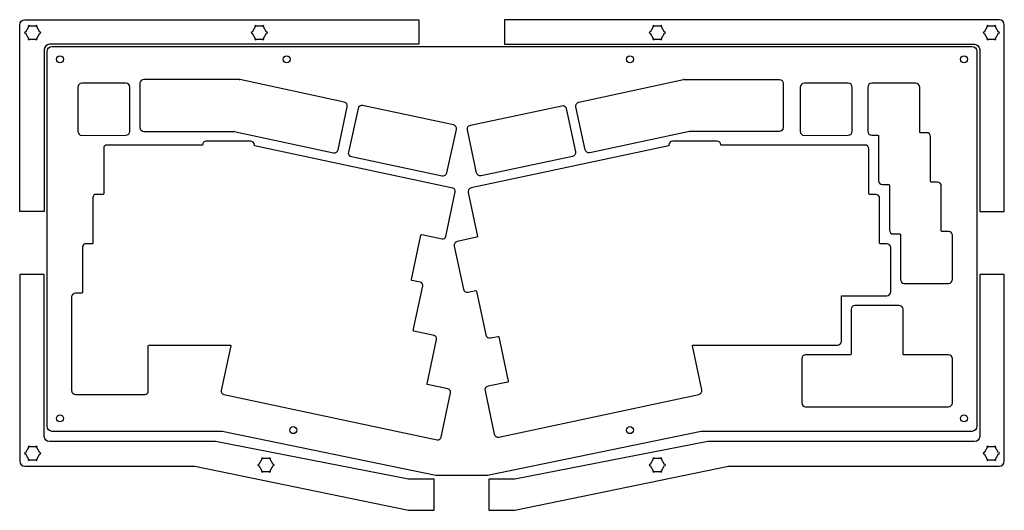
# Model space of a CAD drawing. Header units: millimetres. Extents: x -95 to 285, y -115 to 309.
# Tile 1 of 2: x -95 to 285, y -115 to 74. Entities that reach past the tile are written whole.
import ezdxf

# ---------------------------------------------------------------- set-up
doc = ezdxf.new("R2010")
doc.units = ezdxf.units.MM
doc.layers.get('0').update_dxf_attribs({"linetype": 'CONTINUOUS'})

msp = doc.modelspace()

# ---------------------------------------------------------------- linework, layer by layer
for p, q in [((-94.99, 0.37), (-94.99, 72.35)), ((-92.99, 74.35), (59.1, 74.35)), ((59.1, 74.35), (59.1, 64.85)), ((283.2, 74.35), (92.21, 74.35)), ((92.21, 74.35), (92.21, 64.85)), ((285.2, 0.37), (285.2, 72.35)), ((-91.56, 71.64), (-92.76, 69.56)), ((-92.76, 69.14), (-91.56, 67.06)), ((-88.8, 71.85), (-91.19, 71.85)), ((-87.23, 69.56), (-88.43, 71.64)), ((-88.43, 67.06), (-87.23, 69.14)), ((-4.03, 71.64), (-5.22, 69.56)), ((-5.22, 69.14), (-4.03, 67.06)), ((-1.27, 71.85), (-3.65, 71.85)), ((0.3, 69.56), (-0.89, 71.64)), ((-0.89, 67.06), (0.3, 69.14)), ((149.65, 71.64), (148.45, 69.56)), ((148.45, 69.14), (149.65, 67.06)), ((152.41, 71.85), (150.02, 71.85)), ((153.98, 69.56), (152.78, 71.64)), ((152.78, 67.06), (153.98, 69.14)), ((278.64, 71.64), (277.44, 69.56)), ((277.44, 69.14), (278.64, 67.06)), ((281.4, 71.85), (279.01, 71.85)), ((282.97, 69.56), (281.77, 71.64)), ((281.77, 67.06), (282.97, 69.14)), ((-91.19, 66.85), (-88.8, 66.85)), ((59.1, 64.85), (-83.5, 64.85)), ((-3.65, 66.85), (-1.27, 66.85)), ((92.21, 64.85), (273.71, 64.85)), ((150.02, 66.85), (152.41, 66.85)), ((279.01, 66.85), (281.4, 66.85)), ((-85.5, 62.85), (-85.5, 0.37)), ((-84.44, -82.52), (-84.44, 62.06)), ((-82.44, 64.06), (272.65, 64.06)), ((274.65, 62.06), (274.65, -82.52)), ((275.71, 62.85), (275.71, 0.37)), ((-53.95, 49.81), (-71, 49.81)), ((-48.54, 49.8), (-48.54, 32.74)), ((-10.26, 51.31), (-47.04, 51.3)), ((30.36, 42.49), (-10.05, 51.28)), ((120.96, 42.49), (161.36, 51.28)), ((161.58, 51.31), (198.35, 51.3)), ((199.85, 49.8), (199.85, 32.74)), ((224.96, 49.8), (207.91, 49.8)), ((251.04, 49.8), (233.99, 49.8)), ((-72.5, 48.31), (-72.5, 31.21)), ((-52.45, 31.26), (-52.45, 48.31)), ((206.41, 48.3), (206.41, 31.2)), ((226.46, 31.25), (226.46, 48.3)), ((232.49, 48.3), (232.49, 31.25)), ((252.54, 31), (252.54, 48.3)), ((28, 24.16), (31.51, 40.71)), ((35.64, 40.07), (31.91, 23.28)), ((72.46, 33.78), (37.42, 41.22)), ((79.04, 33.68), (114.3, 41.17)), ((116.08, 40.02), (119.62, 23.34)), ((123.32, 24.16), (119.8, 40.71)), ((-47.04, 31.24), (-12.33, 31.26)), ((-12.12, 31.23), (26.22, 23)), ((69.89, 15.26), (73.62, 32)), ((81.41, 15.27), (77.88, 31.9)), ((163.62, 31.23), (125.1, 23)), ((198.35, 31.24), (163.83, 31.26)), ((255.21, 30.75), (252.79, 30.75)), ((-71, 29.71), (-53.95, 29.76)), ((-5.89, 27.49), (-22.94, 27.49)), ((174.24, 27.49), (157.19, 27.49)), ((207.91, 29.7), (224.96, 29.75)), ((233.99, 29.75), (236.41, 29.75)), ((236.66, 29.51), (236.66, 12.2)), ((256.71, 11.95), (256.71, 29.25)), ((-62.54, 24.74), (-62.54, 7.19)), ((-24.44, 25.99), (-61.29, 25.99)), ((-24.44, 25.99), (-24.44, 25.99)), ((-4.39, 25.63), (-4.39, 25.99)), ((72.25, 9.34), (-4.39, 25.63)), ((155.69, 25.63), (79.31, 9.4)), ((155.69, 25.99), (155.69, 25.63)), ((231.39, 25.99), (175.74, 25.99)), ((175.74, 25.99), (175.74, 25.99)), ((232.89, 7.19), (232.89, 24.49)), ((33.07, 21.5), (68.11, 14.1)), ((118.47, 21.56), (83.19, 14.12)), ((259.38, 11.7), (256.96, 11.7)), ((69.56, -9.31), (73.21, 7.86)), ((78.16, 7.62), (81.76, -9.31)), ((238.16, 10.7), (240.58, 10.7)), ((240.83, 10.46), (240.83, -6.85)), ((260.88, -7.1), (260.88, 10.2)), ((-66.7, 5.69), (-66.7, -11.86)), ((-62.78, 6.94), (-65.45, 6.94)), ((235.57, 6.94), (233.14, 6.94)), ((237.07, -11.87), (237.07, 5.44)), ((-85.5, 0.37), (-94.99, 0.37)), ((275.71, 0.37), (285.2, 0.37)), ((263.65, -7.35), (261.12, -7.35)), ((56.28, -25.96), (59.93, -8.79)), ((60.23, -8.6), (68.08, -10.27)), ((81.57, -9.6), (73.96, -11.22)), ((242.33, -8.35), (244.85, -8.35)), ((245.1, -8.6), (245.1, -25.9)), ((265.15, -25.9), (265.15, -8.85)), ((-70.76, -13.36), (-70.76, -30.91)), ((-66.95, -12.11), (-69.51, -12.11)), ((72.8, -13), (76.35, -29.68)), ((239.84, -12.11), (237.31, -12.11)), ((241.34, -30.66), (241.34, -13.61)), ((-94.99, -24.01), (-94.99, -95.99)), ((-85.5, -24.01), (-94.99, -24.01)), ((-85.5, -86.48), (-85.5, -24.01)), ((59.67, -26.93), (56.47, -26.26)), ((285.2, -24), (275.71, -24)), ((275.71, -24), (275.71, -86.48)), ((285.2, -95.98), (285.2, -24)), ((56.98, -45.58), (60.63, -28.42)), ((78.13, -30.83), (81.08, -30.2)), ((81.37, -30.39), (84.97, -47.32)), ((246.6, -27.4), (263.65, -27.4)), ((-74.94, -32.66), (-74.93, -68.76)), ((-71.01, -31.16), (-73.44, -31.16)), ((222.29, -49.71), (222.29, -32.41)), ((222.54, -32.16), (239.84, -32.16)), ((226.05, -37.42), (226.05, -54.73)), ((244.6, -35.92), (227.55, -35.92)), ((246.1, -54.73), (246.1, -37.42)), ((65.02, -47.55), (57.18, -45.88)), ((62.34, -66.2), (65.99, -49.03)), ((86.75, -48.47), (89.7, -47.85)), ((89.99, -48.04), (93.64, -65.21)), ((-45.35, -69.01), (-45.35, -51.46)), ((-45.1, -51.21), (-13.71, -51.21)), ((-13.47, -51.52), (-17.14, -68.78)), ((168.4, -68.54), (164.78, -51.52)), ((165.03, -51.21), (189.45, -51.21)), ((189.45, -51.21), (192.18, -51.21)), ((192.18, -51.21), (220.79, -51.21)), ((207, -56.47), (207, -73.52)), ((225.8, -54.97), (208.5, -54.97)), ((263.65, -54.97), (246.34, -54.97)), ((265.15, -73.52), (265.15, -56.47)), ((70.38, -68.16), (62.53, -66.49)), ((93.45, -65.5), (85.84, -67.12)), ((-73.43, -70.26), (-46.6, -70.26)), ((-16.17, -70.26), (66.21, -87.77)), ((67.69, -86.81), (71.34, -69.65)), ((84.68, -68.9), (88.23, -85.58)), ((90.01, -86.73), (167.25, -70.31)), ((208.5, -75.02), (263.65, -75.02)), ((-16.8, -84.52), (-82.44, -84.52)), ((65.66, -101.53), (-16.8, -84.52)), ((168.12, -84.52), (85.66, -101.53)), ((272.65, -84.52), (168.12, -84.52)), ((-91.56, -90.7), (-92.76, -92.77)), ((-88.8, -90.49), (-91.19, -90.49)), ((-87.23, -92.77), (-88.43, -90.7)), ((-19.36, -88.48), (-83.5, -88.48)), ((55.1, -103), (-19.36, -88.48)), ((170.68, -88.48), (96.21, -103)), ((273.71, -88.48), (170.68, -88.48)), ((278.64, -90.7), (277.44, -92.77)), ((281.4, -90.48), (279.01, -90.48)), ((282.97, -92.77), (281.77, -90.7)), ((-92.76, -93.2), (-91.56, -95.27)), ((-88.43, -95.27), (-87.23, -93.2)), ((1.3, -95.02), (-1.09, -95.02)), ((152.41, -95.02), (150.02, -95.02)), ((277.44, -93.2), (278.64, -95.27)), ((281.77, -95.27), (282.97, -93.2)), ((-92.99, -97.99), (-27.36, -97.99)), ((-91.19, -95.49), (-88.8, -95.49)), ((-27.36, -97.99), (55.1, -114.99)), ((-1.46, -95.24), (-2.66, -97.31)), ((-2.66, -97.74), (-1.46, -99.81)), ((2.87, -97.31), (1.67, -95.24)), ((1.67, -99.81), (2.87, -97.74)), ((96.21, -114.99), (178.68, -97.98)), ((149.65, -95.24), (148.45, -97.31)), ((148.45, -97.74), (149.65, -99.81)), ((153.98, -97.31), (152.78, -95.24)), ((152.78, -99.81), (153.98, -97.74)), ((178.68, -97.98), (283.2, -97.98)), ((279.01, -95.48), (281.4, -95.48)), ((-1.09, -100.02), (1.3, -100.02)), ((85.66, -101.53), (65.66, -101.53)), ((150.02, -100.02), (152.41, -100.02)), ((65.1, -103), (55.1, -103)), ((65.1, -114.99), (65.1, -103)), ((96.21, -103), (86.21, -103)), ((86.21, -103), (86.21, -114.99)), ((55.1, -114.99), (65.1, -114.99)), ((86.21, -114.99), (96.21, -114.99))]:
    msp.add_line(p, q)
at = {"extrusion": (1.81454e-14, 3.47796e-13, -1)}
msp.add_arc((10.26, 50.31), 1, 89.9846, 102.2801, dxfattribs=at)
for centre, start, end in [((161.58, 50.31), 89.9846, 102.2801), ((-12.33, 30.26), 77.8865, 90.0229)]:
    msp.add_arc(centre, 1, start, end)
at = {"extrusion": (1.22404e-16, 2.84307e-19, -1)}
msp.add_arc((-163.83, 30.26), 1, 77.9413, 90.0229, dxfattribs=at)
for points in [[(-94.99, 72.35), (-94.99, 73.45), (-94.1, 74.35), (-92.99, 74.35)], [(285.2, 72.35), (285.2, 73.45), (284.31, 74.35), (283.2, 74.35)], [(-87.11, 69.6), (-87.15, 69.6), (-87.19, 69.58), (-87.23, 69.56)], [(0.43, 69.6), (0.38, 69.6), (0.34, 69.58), (0.3, 69.56)], [(154.1, 69.6), (154.06, 69.6), (154.02, 69.58), (153.98, 69.56)], [(283.09, 69.6), (283.05, 69.6), (283.01, 69.58), (282.97, 69.56)], [(-83.5, 64.85), (-84.6, 64.85), (-85.5, 63.95), (-85.5, 62.85)], [(273.71, 64.85), (274.81, 64.85), (275.71, 63.95), (275.71, 62.85)], [(-84.44, 62.06), (-84.44, 63.17), (-83.54, 64.06), (-82.44, 64.06)], [(272.65, 64.06), (273.75, 64.06), (274.65, 63.17), (274.65, 62.06)], [(-80.79, 59.06), (-80.79, 59.81), (-80.18, 60.41), (-79.44, 60.41)], [(-79.44, 57.71), (-80.18, 57.71), (-80.79, 58.32), (-80.79, 59.06)], [(-79.44, 60.41), (-78.7, 60.41), (-78.09, 59.81), (-78.09, 59.06)], [(-78.09, 59.06), (-78.09, 58.32), (-78.7, 57.71), (-79.44, 57.71)], [(6.75, 59.06), (6.75, 59.81), (7.35, 60.41), (8.1, 60.41)], [(8.1, 57.71), (7.35, 57.71), (6.75, 58.32), (6.75, 59.06)], [(8.1, 60.41), (8.84, 60.41), (9.45, 59.81), (9.45, 59.06)], [(9.45, 59.06), (9.45, 58.32), (8.84, 57.71), (8.1, 57.71)], [(139.31, 59.06), (139.31, 59.81), (139.92, 60.41), (140.66, 60.41)], [(140.66, 57.71), (139.92, 57.71), (139.31, 58.32), (139.31, 59.06)], [(140.66, 60.41), (141.4, 60.41), (142.01, 59.81), (142.01, 59.06)], [(142.01, 59.06), (142.01, 58.32), (141.4, 57.71), (140.66, 57.71)], [(268.3, 59.06), (268.3, 59.81), (268.91, 60.41), (269.65, 60.41)], [(269.65, 57.71), (268.91, 57.71), (268.3, 58.32), (268.3, 59.06)], [(269.65, 60.41), (270.39, 60.41), (271, 59.81), (271, 59.06)], [(271, 59.06), (271, 58.32), (270.39, 57.71), (269.65, 57.71)], [(-71, 49.81), (-71.83, 49.81), (-72.5, 49.14), (-72.5, 48.31)], [(-52.45, 48.31), (-52.45, 49.14), (-53.12, 49.81), (-53.95, 49.81)], [(-47.04, 51.3), (-47.87, 51.3), (-48.54, 50.62), (-48.54, 49.8)], [(198.35, 51.3), (199.18, 51.3), (199.85, 50.62), (199.85, 49.8)], [(207.91, 49.8), (207.08, 49.8), (206.41, 49.13), (206.41, 48.3)], [(226.46, 48.3), (226.46, 49.13), (225.78, 49.8), (224.96, 49.8)], [(233.99, 49.8), (233.16, 49.8), (232.49, 49.13), (232.49, 48.3)], [(252.54, 48.3), (252.54, 49.13), (251.86, 49.8), (251.04, 49.8)], [(31.51, 40.71), (31.69, 41.52), (31.17, 42.32), (30.36, 42.49)], [(119.8, 40.71), (119.63, 41.52), (120.15, 42.32), (120.96, 42.49)], [(37.42, 41.22), (36.61, 41.4), (35.82, 40.88), (35.64, 40.07)], [(114.3, 41.17), (115.11, 41.35), (115.9, 40.83), (116.08, 40.02)], [(-72.5, 31.21), (-72.5, 30.38), (-71.83, 29.71), (-71, 29.71)], [(-53.95, 29.76), (-53.12, 29.76), (-52.45, 30.43), (-52.45, 31.26)], [(-48.54, 32.74), (-48.54, 31.91), (-47.87, 31.24), (-47.04, 31.24)], [(73.62, 32), (73.79, 32.81), (73.27, 33.6), (72.46, 33.78)], [(77.88, 31.9), (77.71, 32.71), (78.23, 33.51), (79.04, 33.68)], [(199.85, 32.74), (199.85, 31.91), (199.18, 31.24), (198.35, 31.24)], [(206.41, 31.2), (206.41, 30.37), (207.08, 29.7), (207.91, 29.7)], [(224.96, 29.75), (225.78, 29.75), (226.46, 30.42), (226.46, 31.25)], [(232.49, 31.25), (232.49, 30.42), (233.16, 29.75), (233.99, 29.75)], [(252.79, 30.75), (252.65, 30.75), (252.54, 30.86), (252.54, 31)], [(256.71, 29.25), (256.71, 30.08), (256.03, 30.75), (255.21, 30.75)], [(-22.94, 27.49), (-23.77, 27.49), (-24.44, 26.82), (-24.44, 25.99)], [(-4.39, 25.99), (-4.39, 26.82), (-5.06, 27.49), (-5.89, 27.49)], [(157.19, 27.49), (156.36, 27.49), (155.69, 26.82), (155.69, 25.99)], [(175.74, 25.99), (175.74, 26.82), (175.07, 27.49), (174.24, 27.49)], [(236.41, 29.75), (236.55, 29.75), (236.66, 29.64), (236.66, 29.51)], [(-61.29, 25.99), (-61.98, 25.99), (-62.54, 25.43), (-62.54, 24.74)], [(26.22, 23), (27.03, 22.83), (27.82, 23.35), (28, 24.16)], [(31.91, 23.28), (31.74, 22.47), (32.26, 21.67), (33.07, 21.5)], [(119.62, 23.34), (119.79, 22.53), (119.28, 21.73), (118.47, 21.56)], [(125.1, 23), (124.29, 22.83), (123.49, 23.35), (123.32, 24.16)], [(232.89, 24.49), (232.89, 25.32), (232.22, 25.99), (231.39, 25.99)], [(68.11, 14.1), (68.92, 13.93), (69.72, 14.45), (69.89, 15.26)], [(83.19, 14.12), (82.38, 13.94), (81.59, 14.46), (81.41, 15.27)], [(236.66, 12.2), (236.66, 11.37), (237.33, 10.7), (238.16, 10.7)], [(256.96, 11.7), (256.82, 11.7), (256.71, 11.81), (256.71, 11.95)], [(260.88, 10.2), (260.88, 11.03), (260.21, 11.7), (259.38, 11.7)], [(73.21, 7.86), (73.35, 8.54), (72.92, 9.2), (72.25, 9.34)], [(79.31, 9.4), (78.5, 9.22), (77.99, 8.43), (78.16, 7.62)], [(240.58, 10.7), (240.72, 10.7), (240.83, 10.59), (240.83, 10.46)], [(-65.45, 6.94), (-66.14, 6.94), (-66.7, 6.38), (-66.7, 5.69)], [(-62.54, 7.19), (-62.54, 7.05), (-62.65, 6.94), (-62.78, 6.94)], [(233.14, 6.94), (233.01, 6.94), (232.89, 7.05), (232.89, 7.19)], [(237.07, 5.44), (237.07, 6.27), (236.39, 6.94), (235.57, 6.94)], [(240.83, -6.85), (240.83, -7.68), (241.5, -8.35), (242.33, -8.35)], [(261.12, -7.35), (260.99, -7.35), (260.88, -7.24), (260.88, -7.1)], [(265.15, -8.85), (265.15, -8.02), (264.48, -7.35), (263.65, -7.35)], [(59.93, -8.79), (59.96, -8.66), (60.09, -8.57), (60.23, -8.6)], [(68.08, -10.27), (68.75, -10.41), (69.42, -9.98), (69.56, -9.31)], [(73.96, -11.22), (73.15, -11.39), (72.63, -12.19), (72.8, -13)], [(81.76, -9.31), (81.78, -9.44), (81.7, -9.57), (81.57, -9.6)], [(244.85, -8.35), (244.99, -8.35), (245.1, -8.46), (245.1, -8.6)], [(-69.51, -12.11), (-70.2, -12.11), (-70.76, -12.67), (-70.76, -13.36)], [(-66.7, -11.86), (-66.7, -12), (-66.81, -12.11), (-66.95, -12.11)], [(237.31, -12.11), (237.18, -12.11), (237.07, -12), (237.07, -11.87)], [(241.34, -13.61), (241.34, -12.78), (240.66, -12.11), (239.84, -12.11)], [(56.47, -26.26), (56.34, -26.23), (56.25, -26.1), (56.28, -25.96)], [(245.1, -25.9), (245.1, -26.73), (245.77, -27.4), (246.6, -27.4)], [(263.65, -27.4), (264.48, -27.4), (265.15, -26.73), (265.15, -25.9)], [(60.63, -28.42), (60.77, -27.74), (60.34, -27.08), (59.67, -26.93)], [(76.35, -29.68), (76.52, -30.49), (77.32, -31), (78.13, -30.83)], [(81.08, -30.2), (81.21, -30.18), (81.34, -30.26), (81.37, -30.39)], [(-73.44, -31.16), (-74.27, -31.16), (-74.94, -31.83), (-74.94, -32.66)], [(-70.76, -30.91), (-70.76, -31.05), (-70.87, -31.16), (-71.01, -31.16)], [(222.29, -32.41), (222.29, -32.27), (222.4, -32.16), (222.54, -32.16)], [(239.84, -32.16), (240.66, -32.16), (241.34, -31.49), (241.34, -30.66)], [(227.55, -35.92), (226.72, -35.92), (226.05, -36.6), (226.05, -37.42)], [(246.1, -37.42), (246.1, -36.6), (245.43, -35.92), (244.6, -35.92)], [(57.18, -45.88), (57.04, -45.85), (56.95, -45.72), (56.98, -45.58)], [(65.99, -49.03), (66.13, -48.36), (65.7, -47.69), (65.02, -47.55)], [(84.97, -47.32), (85.14, -48.13), (85.94, -48.65), (86.75, -48.47)], [(89.7, -47.85), (89.83, -47.82), (89.96, -47.9), (89.99, -48.04)], [(-45.35, -51.46), (-45.35, -51.32), (-45.24, -51.21), (-45.1, -51.21)], [(-13.71, -51.21), (-13.55, -51.21), (-13.43, -51.36), (-13.47, -51.52)], [(164.78, -51.52), (164.75, -51.36), (164.87, -51.21), (165.03, -51.21)], [(220.79, -51.21), (221.61, -51.21), (222.29, -50.54), (222.29, -49.71)], [(208.5, -54.97), (207.67, -54.97), (207, -55.65), (207, -56.47)], [(226.05, -54.73), (226.05, -54.86), (225.94, -54.97), (225.8, -54.97)], [(246.34, -54.97), (246.21, -54.97), (246.1, -54.86), (246.1, -54.73)], [(265.15, -56.47), (265.15, -55.65), (264.48, -54.97), (263.65, -54.97)], [(62.53, -66.49), (62.39, -66.47), (62.31, -66.33), (62.34, -66.2)], [(71.34, -69.65), (71.49, -68.97), (71.05, -68.31), (70.38, -68.16)], [(85.84, -67.12), (85.03, -67.29), (84.51, -68.09), (84.68, -68.9)], [(93.64, -65.21), (93.67, -65.34), (93.58, -65.47), (93.45, -65.5)], [(-74.93, -68.76), (-74.93, -69.59), (-74.26, -70.26), (-73.43, -70.26)], [(-46.6, -70.26), (-45.91, -70.26), (-45.35, -69.7), (-45.35, -69.01)], [(-17.14, -68.78), (-17.28, -69.46), (-16.85, -70.12), (-16.17, -70.26)], [(167.25, -70.31), (168.06, -70.14), (168.57, -69.35), (168.4, -68.54)], [(207, -73.52), (207, -74.35), (207.67, -75.02), (208.5, -75.02)], [(263.65, -75.02), (264.48, -75.02), (265.15, -74.35), (265.15, -73.52)], [(-80.79, -79.52), (-80.79, -78.78), (-80.18, -78.17), (-79.44, -78.17)], [(-79.44, -80.87), (-80.18, -80.87), (-80.79, -80.27), (-80.79, -79.52)], [(-79.44, -78.17), (-78.7, -78.17), (-78.09, -78.78), (-78.09, -79.52)], [(-78.09, -79.52), (-78.09, -80.27), (-78.7, -80.87), (-79.44, -80.87)], [(268.3, -79.52), (268.3, -78.78), (268.91, -78.17), (269.65, -78.17)], [(269.65, -80.87), (268.91, -80.87), (268.3, -80.27), (268.3, -79.52)], [(269.65, -78.17), (270.39, -78.17), (271, -78.78), (271, -79.52)], [(271, -79.52), (271, -80.27), (270.39, -80.87), (269.65, -80.87)], [(-82.44, -84.52), (-83.54, -84.52), (-84.44, -83.63), (-84.44, -82.52)], [(9.31, -84.06), (9.31, -83.32), (9.92, -82.71), (10.66, -82.71)], [(10.66, -82.71), (11.4, -82.71), (12.01, -83.32), (12.01, -84.06)], [(139.31, -84.06), (139.31, -83.32), (139.92, -82.71), (140.66, -82.71)], [(140.66, -82.71), (141.4, -82.71), (142.01, -83.32), (142.01, -84.06)], [(274.65, -82.52), (274.65, -83.63), (273.75, -84.52), (272.65, -84.52)], [(-83.5, -88.48), (-84.6, -88.48), (-85.5, -87.59), (-85.5, -86.48)], [(10.66, -85.41), (9.92, -85.41), (9.31, -84.8), (9.31, -84.06)], [(12.01, -84.06), (12.01, -84.8), (11.4, -85.41), (10.66, -85.41)], [(66.21, -87.77), (66.89, -87.92), (67.55, -87.49), (67.69, -86.81)], [(88.23, -85.58), (88.4, -86.39), (89.2, -86.9), (90.01, -86.73)], [(140.66, -85.41), (139.92, -85.41), (139.31, -84.8), (139.31, -84.06)], [(142.01, -84.06), (142.01, -84.8), (141.4, -85.41), (140.66, -85.41)], [(275.71, -86.48), (275.71, -87.59), (274.81, -88.48), (273.71, -88.48)], [(-87.11, -92.74), (-87.15, -92.74), (-87.19, -92.75), (-87.23, -92.77)], [(283.09, -92.73), (283.05, -92.73), (283.01, -92.75), (282.97, -92.77)], [(-94.99, -95.99), (-95, -97.09), (-94.1, -97.99), (-92.99, -97.99)], [(2.99, -97.27), (2.94, -97.27), (2.9, -97.29), (2.87, -97.31)], [(154.1, -97.27), (154.06, -97.27), (154.02, -97.29), (153.98, -97.31)], [(283.2, -97.98), (284.31, -97.98), (285.2, -97.09), (285.2, -95.98)]]:
    msp.add_open_spline(points, degree=3)
for points, knots in [([(-92.76, 69.56), (-92.8, 69.58), (-92.84, 69.6), (-92.88, 69.6), (-93.02, 69.6), (-93.13, 69.49), (-93.13, 69.35), (-93.13, 69.21), (-93.02, 69.1), (-92.88, 69.1), (-92.84, 69.1), (-92.8, 69.11), (-92.76, 69.14)], [10, 10, 10, 10, 11, 11, 11, 12, 12, 12, 13, 13, 13, 14, 14, 14, 14]), ([(-91.19, 71.85), (-91.19, 71.99), (-91.3, 72.1), (-91.58, 72.1), (-91.69, 71.99), (-91.69, 71.85), (-91.69, 71.76), (-91.64, 71.68), (-91.56, 71.64)], [6, 6, 6, 6, 7, 7, 8, 8, 8, 9, 9, 9, 9]), ([(-88.43, 71.64), (-88.35, 71.68), (-88.3, 71.76), (-88.3, 71.85), (-88.3, 71.99), (-88.41, 72.1), (-88.55, 72.1), (-88.69, 72.1), (-88.8, 71.99), (-88.8, 71.85)], [2, 2, 2, 2, 3, 3, 3, 4, 4, 4, 5, 5, 5, 5]), ([(-87.23, 69.14), (-87.19, 69.11), (-87.15, 69.1), (-87.11, 69.1), (-86.97, 69.1), (-86.86, 69.21), (-86.86, 69.35), (-86.86, 69.49), (-86.97, 69.6), (-87.11, 69.6)], [23, 23, 23, 23, 24, 24, 24, 25, 25, 25, 26, 26, 26, 26]), ([(-5.22, 69.56), (-5.26, 69.58), (-5.3, 69.6), (-5.35, 69.6), (-5.48, 69.6), (-5.6, 69.49), (-5.6, 69.35), (-5.6, 69.21), (-5.48, 69.1), (-5.35, 69.1), (-5.3, 69.1), (-5.26, 69.11), (-5.22, 69.14)], [10, 10, 10, 10, 11, 11, 11, 12, 12, 12, 13, 13, 13, 14, 14, 14, 14]), ([(-3.65, 71.85), (-3.65, 71.99), (-3.77, 72.1), (-4.04, 72.1), (-4.15, 71.99), (-4.15, 71.85), (-4.15, 71.76), (-4.1, 71.68), (-4.03, 71.64)], [6, 6, 6, 6, 7, 7, 8, 8, 8, 9, 9, 9, 9]), ([(-0.89, 71.64), (-0.82, 71.68), (-0.77, 71.76), (-0.77, 71.85), (-0.77, 71.99), (-0.88, 72.1), (-1.02, 72.1), (-1.15, 72.1), (-1.27, 71.99), (-1.27, 71.85)], [2, 2, 2, 2, 3, 3, 3, 4, 4, 4, 5, 5, 5, 5]), ([(0.3, 69.14), (0.34, 69.11), (0.38, 69.1), (0.43, 69.1), (0.56, 69.1), (0.68, 69.21), (0.68, 69.35), (0.68, 69.49), (0.56, 69.6), (0.43, 69.6)], [23, 23, 23, 23, 24, 24, 24, 25, 25, 25, 26, 26, 26, 26]), ([(148.45, 69.56), (148.41, 69.58), (148.37, 69.6), (148.33, 69.6), (148.19, 69.6), (148.08, 69.49), (148.08, 69.35), (148.08, 69.21), (148.19, 69.1), (148.33, 69.1), (148.37, 69.1), (148.41, 69.11), (148.45, 69.14)], [10, 10, 10, 10, 11, 11, 11, 12, 12, 12, 13, 13, 13, 14, 14, 14, 14]), ([(150.02, 71.85), (150.02, 71.99), (149.91, 72.1), (149.63, 72.1), (149.52, 71.99), (149.52, 71.85), (149.52, 71.76), (149.57, 71.68), (149.65, 71.64)], [6, 6, 6, 6, 7, 7, 8, 8, 8, 9, 9, 9, 9]), ([(152.78, 71.64), (152.86, 71.68), (152.91, 71.76), (152.91, 71.85), (152.91, 71.99), (152.8, 72.1), (152.66, 72.1), (152.52, 72.1), (152.41, 71.99), (152.41, 71.85)], [2, 2, 2, 2, 3, 3, 3, 4, 4, 4, 5, 5, 5, 5]), ([(153.98, 69.14), (154.02, 69.11), (154.06, 69.1), (154.1, 69.1), (154.24, 69.1), (154.35, 69.21), (154.35, 69.35), (154.35, 69.49), (154.24, 69.6), (154.1, 69.6)], [23, 23, 23, 23, 24, 24, 24, 25, 25, 25, 26, 26, 26, 26]), ([(277.44, 69.56), (277.4, 69.58), (277.36, 69.6), (277.32, 69.6), (277.18, 69.6), (277.07, 69.49), (277.07, 69.35), (277.07, 69.21), (277.18, 69.1), (277.32, 69.1), (277.36, 69.1), (277.4, 69.11), (277.44, 69.14)], [10, 10, 10, 10, 11, 11, 11, 12, 12, 12, 13, 13, 13, 14, 14, 14, 14]), ([(279.01, 71.85), (279.01, 71.99), (278.9, 72.1), (278.62, 72.1), (278.51, 71.99), (278.51, 71.85), (278.51, 71.76), (278.56, 71.68), (278.64, 71.64)], [6, 6, 6, 6, 7, 7, 8, 8, 8, 9, 9, 9, 9]), ([(281.77, 71.64), (281.85, 71.68), (281.9, 71.76), (281.9, 71.85), (281.9, 71.99), (281.79, 72.1), (281.65, 72.1), (281.51, 72.1), (281.4, 71.99), (281.4, 71.85)], [2, 2, 2, 2, 3, 3, 3, 4, 4, 4, 5, 5, 5, 5]), ([(282.97, 69.14), (283.01, 69.11), (283.05, 69.1), (283.09, 69.1), (283.23, 69.1), (283.34, 69.21), (283.34, 69.35), (283.34, 69.49), (283.23, 69.6), (283.09, 69.6)], [23, 23, 23, 23, 24, 24, 24, 25, 25, 25, 26, 26, 26, 26]), ([(-91.56, 67.06), (-91.64, 67.02), (-91.69, 66.94), (-91.69, 66.85), (-91.69, 66.71), (-91.58, 66.6), (-91.3, 66.6), (-91.19, 66.71), (-91.19, 66.85)], [15, 15, 15, 15, 16, 16, 16, 17, 17, 18, 18, 18, 18]), ([(-88.8, 66.85), (-88.8, 66.71), (-88.69, 66.6), (-88.55, 66.6), (-88.41, 66.6), (-88.3, 66.71), (-88.3, 66.85), (-88.3, 66.94), (-88.35, 67.02), (-88.43, 67.06)], [19, 19, 19, 19, 20, 20, 20, 21, 21, 21, 22, 22, 22, 22]), ([(-4.03, 67.06), (-4.1, 67.02), (-4.15, 66.94), (-4.15, 66.85), (-4.15, 66.71), (-4.04, 66.6), (-3.77, 66.6), (-3.65, 66.71), (-3.65, 66.85)], [15, 15, 15, 15, 16, 16, 16, 17, 17, 18, 18, 18, 18]), ([(-1.27, 66.85), (-1.27, 66.71), (-1.15, 66.6), (-1.02, 66.6), (-0.88, 66.6), (-0.77, 66.71), (-0.77, 66.85), (-0.77, 66.94), (-0.82, 67.02), (-0.89, 67.06)], [19, 19, 19, 19, 20, 20, 20, 21, 21, 21, 22, 22, 22, 22]), ([(149.65, 67.06), (149.57, 67.02), (149.52, 66.94), (149.52, 66.85), (149.52, 66.71), (149.63, 66.6), (149.91, 66.6), (150.02, 66.71), (150.02, 66.85)], [15, 15, 15, 15, 16, 16, 16, 17, 17, 18, 18, 18, 18]), ([(152.41, 66.85), (152.41, 66.71), (152.52, 66.6), (152.66, 66.6), (152.8, 66.6), (152.91, 66.71), (152.91, 66.85), (152.91, 66.94), (152.86, 67.02), (152.78, 67.06)], [19, 19, 19, 19, 20, 20, 20, 21, 21, 21, 22, 22, 22, 22]), ([(278.64, 67.06), (278.56, 67.02), (278.51, 66.94), (278.51, 66.85), (278.51, 66.71), (278.62, 66.6), (278.9, 66.6), (279.01, 66.71), (279.01, 66.85)], [15, 15, 15, 15, 16, 16, 16, 17, 17, 18, 18, 18, 18]), ([(281.4, 66.85), (281.4, 66.71), (281.51, 66.6), (281.65, 66.6), (281.79, 66.6), (281.9, 66.71), (281.9, 66.85), (281.9, 66.94), (281.85, 67.02), (281.77, 67.06)], [19, 19, 19, 19, 20, 20, 20, 21, 21, 21, 22, 22, 22, 22]), ([(-91.19, -90.49), (-91.19, -90.35), (-91.3, -90.24), (-91.58, -90.24), (-91.69, -90.35), (-91.69, -90.49), (-91.69, -90.58), (-91.64, -90.66), (-91.56, -90.7)], [6, 6, 6, 6, 7, 7, 8, 8, 8, 9, 9, 9, 9]), ([(-88.43, -90.7), (-88.35, -90.66), (-88.3, -90.58), (-88.3, -90.49), (-88.3, -90.35), (-88.41, -90.24), (-88.55, -90.24), (-88.69, -90.24), (-88.8, -90.35), (-88.8, -90.49)], [2, 2, 2, 2, 3, 3, 3, 4, 4, 4, 5, 5, 5, 5]), ([(279.01, -90.48), (279.01, -90.35), (278.9, -90.23), (278.62, -90.23), (278.51, -90.35), (278.51, -90.48), (278.51, -90.58), (278.56, -90.65), (278.64, -90.7)], [6, 6, 6, 6, 7, 7, 8, 8, 8, 9, 9, 9, 9]), ([(281.77, -90.7), (281.85, -90.65), (281.9, -90.58), (281.9, -90.48), (281.9, -90.35), (281.79, -90.23), (281.65, -90.23), (281.51, -90.23), (281.4, -90.35), (281.4, -90.48)], [2, 2, 2, 2, 3, 3, 3, 4, 4, 4, 5, 5, 5, 5]), ([(-92.76, -92.77), (-92.8, -92.75), (-92.84, -92.74), (-92.88, -92.74), (-93.02, -92.74), (-93.13, -92.85), (-93.13, -92.99), (-93.13, -93.12), (-93.02, -93.24), (-92.88, -93.24), (-92.84, -93.24), (-92.8, -93.22), (-92.76, -93.2)], [10, 10, 10, 10, 11, 11, 11, 12, 12, 12, 13, 13, 13, 14, 14, 14, 14]), ([(-87.23, -93.2), (-87.19, -93.22), (-87.15, -93.24), (-87.11, -93.24), (-86.97, -93.24), (-86.86, -93.12), (-86.86, -92.99), (-86.86, -92.85), (-86.97, -92.74), (-87.11, -92.74)], [23, 23, 23, 23, 24, 24, 24, 25, 25, 25, 26, 26, 26, 26]), ([(-1.09, -95.02), (-1.09, -94.89), (-1.2, -94.77), (-1.48, -94.77), (-1.59, -94.89), (-1.59, -95.02), (-1.59, -95.12), (-1.54, -95.19), (-1.46, -95.24)], [6, 6, 6, 6, 7, 7, 8, 8, 8, 9, 9, 9, 9]), ([(1.67, -95.24), (1.74, -95.19), (1.8, -95.12), (1.8, -95.02), (1.8, -94.89), (1.68, -94.77), (1.55, -94.77), (1.41, -94.77), (1.3, -94.89), (1.3, -95.02)], [2, 2, 2, 2, 3, 3, 3, 4, 4, 4, 5, 5, 5, 5]), ([(150.02, -95.02), (150.02, -94.88), (149.91, -94.77), (149.63, -94.77), (149.52, -94.88), (149.52, -95.02), (149.52, -95.12), (149.57, -95.19), (149.65, -95.24)], [6, 6, 6, 6, 7, 7, 8, 8, 8, 9, 9, 9, 9]), ([(152.78, -95.24), (152.86, -95.19), (152.91, -95.12), (152.91, -95.02), (152.91, -94.88), (152.8, -94.77), (152.66, -94.77), (152.52, -94.77), (152.41, -94.88), (152.41, -95.02)], [2, 2, 2, 2, 3, 3, 3, 4, 4, 4, 5, 5, 5, 5]), ([(277.44, -92.77), (277.4, -92.75), (277.36, -92.73), (277.32, -92.73), (277.18, -92.73), (277.07, -92.85), (277.07, -92.98), (277.07, -93.12), (277.18, -93.23), (277.32, -93.23), (277.36, -93.23), (277.4, -93.22), (277.44, -93.2)], [10, 10, 10, 10, 11, 11, 11, 12, 12, 12, 13, 13, 13, 14, 14, 14, 14]), ([(282.97, -93.2), (283.01, -93.22), (283.05, -93.23), (283.09, -93.23), (283.23, -93.23), (283.34, -93.12), (283.34, -92.98), (283.34, -92.85), (283.23, -92.73), (283.09, -92.73)], [23, 23, 23, 23, 24, 24, 24, 25, 25, 25, 26, 26, 26, 26]), ([(-91.56, -95.27), (-91.64, -95.32), (-91.69, -95.39), (-91.69, -95.49), (-91.69, -95.62), (-91.58, -95.74), (-91.3, -95.74), (-91.19, -95.62), (-91.19, -95.49)], [15, 15, 15, 15, 16, 16, 16, 17, 17, 18, 18, 18, 18]), ([(-88.8, -95.49), (-88.8, -95.62), (-88.69, -95.74), (-88.55, -95.74), (-88.41, -95.74), (-88.3, -95.62), (-88.3, -95.49), (-88.3, -95.39), (-88.35, -95.32), (-88.43, -95.27)], [19, 19, 19, 19, 20, 20, 20, 21, 21, 21, 22, 22, 22, 22]), ([(-2.66, -97.31), (-2.7, -97.29), (-2.74, -97.27), (-2.78, -97.27), (-2.92, -97.27), (-3.03, -97.39), (-3.03, -97.52), (-3.03, -97.66), (-2.92, -97.77), (-2.78, -97.77), (-2.74, -97.77), (-2.7, -97.76), (-2.66, -97.74)], [10, 10, 10, 10, 11, 11, 11, 12, 12, 12, 13, 13, 13, 14, 14, 14, 14]), ([(2.87, -97.74), (2.9, -97.76), (2.94, -97.77), (2.99, -97.77), (3.13, -97.77), (3.24, -97.66), (3.24, -97.52), (3.24, -97.39), (3.13, -97.27), (2.99, -97.27)], [23, 23, 23, 23, 24, 24, 24, 25, 25, 25, 26, 26, 26, 26]), ([(148.45, -97.31), (148.41, -97.29), (148.37, -97.27), (148.33, -97.27), (148.19, -97.27), (148.08, -97.38), (148.08, -97.52), (148.08, -97.66), (148.19, -97.77), (148.33, -97.77), (148.37, -97.77), (148.41, -97.76), (148.45, -97.74)], [10, 10, 10, 10, 11, 11, 11, 12, 12, 12, 13, 13, 13, 14, 14, 14, 14]), ([(153.98, -97.74), (154.02, -97.76), (154.06, -97.77), (154.1, -97.77), (154.24, -97.77), (154.35, -97.66), (154.35, -97.52), (154.35, -97.38), (154.24, -97.27), (154.1, -97.27)], [23, 23, 23, 23, 24, 24, 24, 25, 25, 25, 26, 26, 26, 26]), ([(278.64, -95.27), (278.56, -95.31), (278.51, -95.39), (278.51, -95.48), (278.51, -95.62), (278.62, -95.73), (278.9, -95.73), (279.01, -95.62), (279.01, -95.48)], [15, 15, 15, 15, 16, 16, 16, 17, 17, 18, 18, 18, 18]), ([(281.4, -95.48), (281.4, -95.62), (281.51, -95.73), (281.65, -95.73), (281.79, -95.73), (281.9, -95.62), (281.9, -95.48), (281.9, -95.39), (281.85, -95.31), (281.77, -95.27)], [19, 19, 19, 19, 20, 20, 20, 21, 21, 21, 22, 22, 22, 22]), ([(-1.46, -99.81), (-1.54, -99.85), (-1.59, -99.93), (-1.59, -100.02), (-1.59, -100.16), (-1.48, -100.27), (-1.2, -100.27), (-1.09, -100.16), (-1.09, -100.02)], [15, 15, 15, 15, 16, 16, 16, 17, 17, 18, 18, 18, 18]), ([(1.3, -100.02), (1.3, -100.16), (1.41, -100.27), (1.55, -100.27), (1.68, -100.27), (1.8, -100.16), (1.8, -100.02), (1.8, -99.93), (1.74, -99.85), (1.67, -99.81)], [19, 19, 19, 19, 20, 20, 20, 21, 21, 21, 22, 22, 22, 22]), ([(149.65, -99.81), (149.57, -99.85), (149.52, -99.93), (149.52, -100.02), (149.52, -100.16), (149.63, -100.27), (149.91, -100.27), (150.02, -100.16), (150.02, -100.02)], [15, 15, 15, 15, 16, 16, 16, 17, 17, 18, 18, 18, 18]), ([(152.41, -100.02), (152.41, -100.16), (152.52, -100.27), (152.66, -100.27), (152.8, -100.27), (152.91, -100.16), (152.91, -100.02), (152.91, -99.93), (152.86, -99.85), (152.78, -99.81)], [19, 19, 19, 19, 20, 20, 20, 21, 21, 21, 22, 22, 22, 22])]:
    msp.add_open_spline(points, degree=3, knots=knots)

doc.saveas('drawing.dxf')
